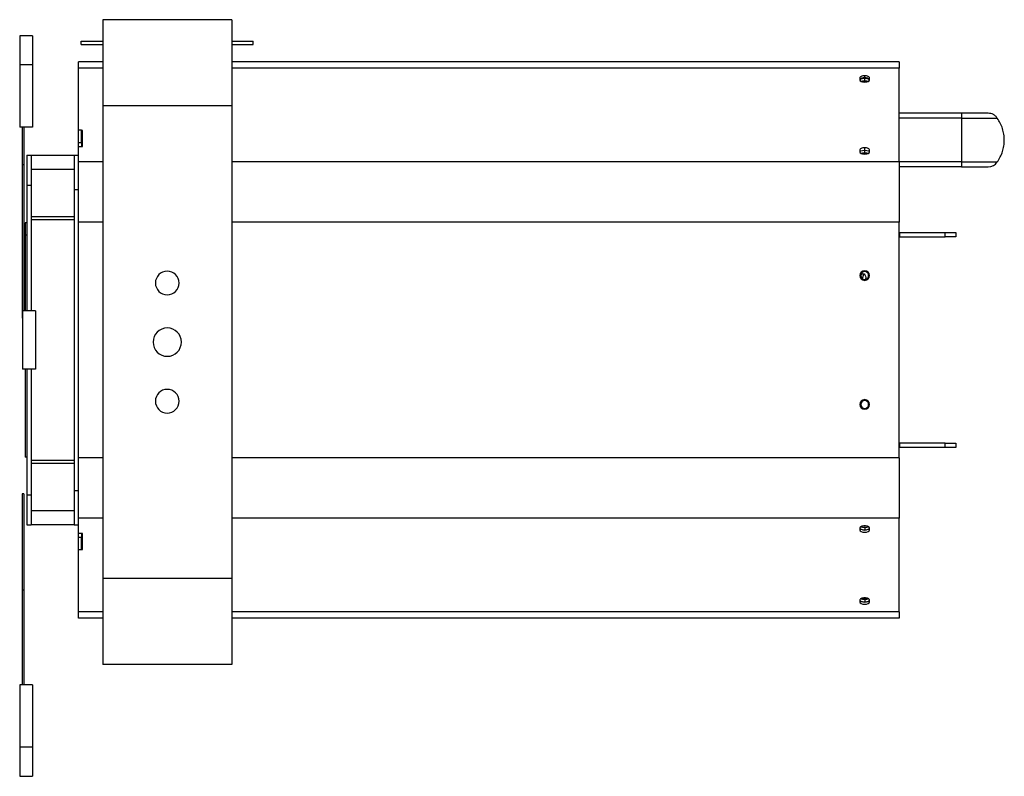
# Model space of a CAD drawing. Header units: millimetres. Extents: x 5 to 398, y 22 to 267.
# Tile 2 of 5: x 194 to 286, y 22 to 93. Entities that reach past the tile are written whole.
import ezdxf

# ---------------------------------------------------------------- set-up
doc = ezdxf.new("R2010")
doc.units = ezdxf.units.MM

msp = doc.modelspace()

# ---------------------------------------------------------------- linework, layer by layer
at = {"color": 7, "linetype": 'Continuous', "lineweight": 25}
for p, q in [((213.648, 92.8), (201.648, 92.8)), ((201.648, 92.8), (201.648, 84.8)), ((213.648, 92.8), (213.648, 84.8)), ((195.113, 91.296), (193.913, 91.296)), ((193.913, 91.296), (193.913, 88.596)), ((195.113, 91.296), (195.113, 88.596)), ((199.648, 90.8), (201.642, 90.8)), ((199.648, 90.5), (199.648, 90.8)), ((213.647, 90.8), (215.648, 90.8)), ((215.648, 90.5), (215.648, 90.8)), ((199.648, 90.5), (201.648, 90.5)), ((213.648, 90.5), (215.648, 90.5)), ((195.113, 88.596), (193.913, 88.596)), ((193.913, 88.596), (193.913, 82.796)), ((195.113, 88.596), (195.113, 82.796)), ((201.648, 88.889), (199.373, 88.889)), ((199.373, 88.288), (199.373, 88.889)), ((199.373, 82.525), (199.373, 88.288)), ((201.648, 88.288), (199.373, 88.288)), ((275.773, 88.889), (213.648, 88.889)), ((275.773, 88.288), (213.648, 88.288)), ((275.773, 88.889), (275.773, 88.288)), ((275.773, 79.587), (275.773, 88.288)), ((272.123, 87.364), (272.123, 87.214)), ((272.573, 87.381), (272.573, 87.589)), ((272.573, 87.139), (272.573, 87.355)), ((273.023, 87.214), (273.023, 87.364)), ((272.573, 87.049), (272.573, 86.989)), ((213.648, 84.8), (201.648, 84.8)), ((201.648, 84.8), (201.648, 40.8)), ((213.648, 84.8), (213.648, 40.8)), ((281.593, 84.096), (275.773, 84.096)), ((281.593, 83.631), (275.773, 83.631)), ((284.071, 84.096), (281.593, 84.096)), ((281.593, 84.096), (281.593, 83.632)), ((281.593, 83.631), (284.916, 83.631)), ((195.113, 82.796), (193.913, 82.796)), ((194.153, 82.796), (194.153, 79.28)), ((194.313, 82.796), (194.313, 79.28)), ((199.673, 82.525), (199.373, 82.525)), ((199.373, 81.386), (199.373, 82.525)), ((199.673, 81.386), (199.673, 82.525)), ((199.773, 82.487), (199.673, 82.487)), ((199.773, 80.987), (199.773, 82.487)), ((199.373, 81.386), (199.673, 81.386)), ((199.373, 80.987), (199.373, 81.386)), ((199.373, 79.587), (199.373, 80.987)), ((199.373, 80.987), (199.773, 80.987)), ((199.673, 81.386), (199.673, 80.987)), ((272.123, 80.662), (272.123, 80.512)), ((272.573, 80.679), (272.573, 80.887)), ((273.023, 80.512), (273.023, 80.662)), ((194.573, 80.196), (194.973, 80.196)), ((194.573, 80.196), (194.573, 77.396)), ((194.973, 80.196), (198.973, 80.196)), ((194.973, 80.196), (194.973, 77.396)), ((198.973, 80.196), (199.373, 80.196)), ((198.973, 80.196), (198.973, 76.996)), ((272.573, 80.438), (272.573, 80.654)), ((272.573, 80.347), (272.573, 80.287)), ((194.313, 79.28), (194.153, 79.28)), ((194.153, 79.28), (194.153, 65.021)), ((194.313, 79.28), (194.313, 65.696)), ((194.973, 78.882), (198.973, 78.882)), ((199.373, 73.966), (199.373, 79.587)), ((201.648, 79.587), (199.373, 79.587)), ((275.773, 79.587), (213.648, 79.587)), ((275.773, 79.587), (275.773, 73.966)), ((281.593, 79.562), (275.773, 79.562)), ((281.593, 79.096), (275.773, 79.096)), ((281.593, 79.562), (284.916, 79.562)), ((281.593, 79.096), (284.071, 79.096)), ((194.573, 77.396), (194.973, 77.396)), ((194.573, 77.396), (194.573, 70.612)), ((194.973, 77.396), (194.973, 65.696)), ((198.973, 76.996), (199.373, 76.996)), ((198.973, 76.996), (198.973, 48.996)), ((194.973, 74.482), (198.973, 74.482)), ((194.413, 73.896), (194.413, 72.766)), ((194.573, 73.896), (194.413, 73.896)), ((194.973, 74.196), (198.973, 74.196)), ((199.373, 52.027), (199.373, 73.966)), ((201.648, 73.966), (199.373, 73.966)), ((275.773, 73.966), (213.648, 73.966)), ((275.773, 52.027), (275.773, 73.966)), ((194.573, 72.766), (194.413, 72.766)), ((194.413, 72.766), (194.413, 65.696)), ((275.773, 72.996), (275.807, 72.996)), ((275.773, 72.595), (275.807, 72.596)), ((275.807, 72.996), (275.807, 72.596)), ((275.807, 72.996), (280.073, 72.996)), ((275.807, 72.596), (280.073, 72.596)), ((280.073, 72.596), (280.073, 72.996)), ((280.073, 72.996), (281.073, 72.996)), ((281.073, 72.596), (280.073, 72.596)), ((281.073, 72.996), (281.073, 72.596)), ((194.573, 70.612), (194.573, 65.696)), ((272.249, 68.816), (272.385, 68.816)), ((195.373, 65.696), (194.173, 65.696)), ((194.173, 65.696), (194.173, 60.296)), ((195.373, 65.696), (195.373, 60.296)), ((194.173, 65.021), (194.153, 65.021)), ((195.373, 60.296), (194.173, 60.296)), ((194.413, 60.296), (194.413, 52.096)), ((194.573, 60.296), (194.573, 53.645)), ((194.973, 60.296), (194.973, 48.596)), ((194.573, 53.645), (194.573, 48.596)), ((275.807, 53.396), (275.773, 53.398)), ((275.807, 53.396), (275.807, 52.996)), ((280.073, 53.396), (275.807, 53.396)), ((280.073, 52.996), (280.073, 53.396)), ((280.073, 53.396), (281.073, 53.396)), ((281.073, 53.396), (281.073, 52.996)), ((275.807, 52.996), (275.773, 52.997)), ((280.073, 52.996), (275.807, 52.996)), ((281.073, 52.996), (280.073, 52.996)), ((194.573, 52.096), (194.413, 52.096)), ((198.973, 51.796), (194.973, 51.796)), ((198.973, 51.511), (194.973, 51.511)), ((199.373, 46.406), (199.373, 52.027)), ((201.648, 52.027), (199.373, 52.027)), ((275.773, 52.027), (213.648, 52.027)), ((275.773, 52.027), (275.773, 46.406)), ((194.153, 48.674), (194.153, 39.725)), ((194.313, 48.674), (194.153, 48.674)), ((194.313, 48.674), (194.313, 39.725)), ((194.573, 48.596), (194.973, 48.596)), ((194.573, 48.596), (194.573, 45.796)), ((194.973, 48.596), (194.973, 45.796)), ((198.973, 48.996), (199.373, 48.996)), ((198.973, 48.996), (198.973, 45.796)), ((198.973, 47.111), (194.973, 47.111)), ((199.373, 45.006), (199.373, 46.406)), ((201.648, 46.406), (199.373, 46.406)), ((275.773, 46.406), (213.648, 46.406)), ((275.773, 37.705), (275.773, 46.406)), ((194.573, 45.796), (194.973, 45.796)), ((198.973, 45.796), (194.973, 45.796)), ((198.973, 45.796), (199.373, 45.796)), ((199.773, 45.006), (199.373, 45.006)), ((199.373, 44.607), (199.373, 45.006)), ((199.673, 45.006), (199.673, 44.607)), ((199.773, 43.506), (199.773, 45.006)), ((272.123, 45.481), (272.123, 45.331)), ((272.573, 45.646), (272.573, 45.706)), ((272.573, 45.555), (272.573, 45.339)), ((273.023, 45.331), (273.023, 45.481)), ((199.673, 44.607), (199.373, 44.607)), ((199.373, 43.468), (199.373, 44.607)), ((199.673, 43.468), (199.673, 44.607)), ((199.373, 37.705), (199.373, 43.468)), ((199.673, 43.468), (199.373, 43.468)), ((199.673, 43.506), (199.773, 43.506)), ((213.648, 40.8), (201.648, 40.8)), ((201.648, 40.8), (201.648, 32.8)), ((213.648, 40.8), (213.648, 32.8)), ((194.313, 39.725), (194.153, 39.725)), ((194.153, 39.725), (194.153, 30.899)), ((194.313, 39.725), (194.313, 30.899)), ((272.123, 38.779), (272.123, 38.629)), ((272.573, 38.944), (272.573, 39.004)), ((272.573, 38.854), (272.573, 38.638)), ((273.023, 38.629), (273.023, 38.779)), ((199.373, 37.103), (199.373, 37.705)), ((201.648, 37.705), (199.373, 37.705)), ((275.773, 37.705), (213.648, 37.705)), ((275.773, 37.705), (275.773, 37.103)), ((201.648, 37.103), (199.373, 37.103)), ((275.773, 37.103), (213.648, 37.103)), ((213.648, 32.8), (201.648, 32.8)), ((193.913, 30.899), (193.913, 25.099)), ((195.113, 30.899), (193.913, 30.899)), ((195.113, 30.899), (195.113, 25.099)), ((195.113, 25.099), (193.913, 25.099)), ((193.913, 25.099), (193.913, 22.399)), ((195.113, 25.099), (195.113, 22.399)), ((193.913, 22.399), (195.113, 22.399))]:
    msp.add_line(p, q, dxfattribs=at)
at = {"color": 7, "linetype": 'Continuous', "lineweight": 25, "flags": 128}
for points in [[(272.573, 87.589), (272.485, 87.584), (272.4, 87.571), (272.323, 87.551), (272.254, 87.523), (272.198, 87.489), (272.157, 87.45), (272.131, 87.407), (272.123, 87.364)], [(272.123, 87.214), (272.157, 87.127), (272.254, 87.054), (272.4, 87.006), (272.573, 86.989), (272.745, 87.006), (272.891, 87.054), (272.988, 87.127), (273.023, 87.214)], [(272.202, 87.283), (272.362, 87.334), (272.573, 87.355)], [(272.219, 87.074), (272.362, 87.118), (272.573, 87.139)], [(273.023, 87.364), (273.014, 87.407), (272.988, 87.45), (272.947, 87.489), (272.891, 87.523), (272.823, 87.551), (272.745, 87.571), (272.66, 87.584), (272.573, 87.589)], [(272.573, 87.355), (272.783, 87.334), (272.943, 87.283)], [(272.573, 87.139), (272.783, 87.118), (272.926, 87.074)], [(272.36, 87.015), (272.431, 87.035), (272.573, 87.049)], [(272.573, 87.049), (272.714, 87.035), (272.785, 87.015)], [(272.573, 80.887), (272.485, 80.882), (272.4, 80.869), (272.323, 80.849), (272.254, 80.821), (272.198, 80.787), (272.157, 80.748), (272.131, 80.705), (272.123, 80.662)], [(273.023, 80.662), (273.014, 80.705), (272.988, 80.748), (272.947, 80.787), (272.891, 80.821), (272.823, 80.849), (272.745, 80.869), (272.66, 80.882), (272.573, 80.887)], [(272.123, 80.512), (272.157, 80.425), (272.254, 80.352), (272.4, 80.304), (272.573, 80.287), (272.745, 80.304), (272.891, 80.352), (272.988, 80.425), (273.023, 80.512)], [(272.205, 80.584), (272.362, 80.633), (272.573, 80.654)], [(272.218, 80.373), (272.362, 80.417), (272.573, 80.438)], [(272.359, 80.313), (272.431, 80.333), (272.573, 80.347)], [(272.573, 80.654), (272.783, 80.633), (272.94, 80.584)], [(272.573, 80.438), (272.783, 80.417), (272.927, 80.373)], [(272.573, 80.347), (272.714, 80.333), (272.786, 80.313)], [(272.203, 68.983), (272.245, 69.064), (272.326, 69.14), (272.42, 69.166), (272.515, 69.14), (272.595, 69.064), (272.649, 68.95), (272.668, 68.816)], [(272.41, 68.664), (272.404, 68.682), (272.385, 68.816)], [(272.668, 68.816), (272.649, 68.682), (272.63, 68.631)], [(272.573, 45.706), (272.485, 45.702), (272.4, 45.689), (272.323, 45.668), (272.254, 45.64), (272.198, 45.606), (272.157, 45.567), (272.131, 45.525), (272.123, 45.481)], [(272.123, 45.331), (272.157, 45.245), (272.254, 45.172), (272.4, 45.123), (272.573, 45.106), (272.745, 45.123), (272.891, 45.172), (272.988, 45.245), (273.023, 45.331)], [(272.126, 45.51), (272.157, 45.453), (272.254, 45.38), (272.4, 45.331), (272.573, 45.314), (272.745, 45.331), (272.891, 45.38), (272.988, 45.453), (273.019, 45.51)], [(272.205, 45.409), (272.362, 45.36), (272.573, 45.339)], [(272.218, 45.62), (272.362, 45.576), (272.573, 45.555)], [(272.573, 45.646), (272.431, 45.66), (272.359, 45.679)], [(273.023, 45.481), (273.014, 45.525), (272.988, 45.567), (272.947, 45.606), (272.891, 45.64), (272.823, 45.668), (272.745, 45.689), (272.66, 45.702), (272.573, 45.706)], [(272.786, 45.679), (272.714, 45.66), (272.573, 45.646)], [(272.573, 45.555), (272.783, 45.576), (272.927, 45.62)], [(272.573, 45.339), (272.783, 45.36), (272.94, 45.409)], [(272.573, 39.004), (272.485, 39), (272.4, 38.987), (272.323, 38.966), (272.254, 38.938), (272.198, 38.904), (272.157, 38.865), (272.131, 38.823), (272.123, 38.779)], [(272.123, 38.629), (272.157, 38.543), (272.254, 38.47), (272.4, 38.421), (272.573, 38.404), (272.745, 38.421), (272.891, 38.47), (272.988, 38.543), (273.023, 38.629)], [(272.126, 38.808), (272.157, 38.751), (272.254, 38.678), (272.4, 38.629), (272.573, 38.612), (272.745, 38.629), (272.891, 38.678), (272.988, 38.751), (273.019, 38.808)], [(272.202, 38.71), (272.362, 38.659), (272.573, 38.638)], [(272.219, 38.919), (272.362, 38.875), (272.573, 38.854)], [(272.573, 38.944), (272.431, 38.958), (272.36, 38.978)], [(273.023, 38.779), (273.014, 38.823), (272.988, 38.865), (272.947, 38.904), (272.891, 38.938), (272.823, 38.966), (272.745, 38.987), (272.66, 39), (272.573, 39.004)], [(272.785, 38.978), (272.714, 38.958), (272.573, 38.944)], [(272.573, 38.854), (272.783, 38.875), (272.926, 38.919)], [(272.573, 38.638), (272.783, 38.659), (272.943, 38.71)]]:
    msp.add_lwpolyline(points, dxfattribs=at)
at = {"color": 7, "linetype": 'Continuous', "lineweight": 25}
for centre, radius, start, end in [((272.496, 86.95), 0.438, 79.88684, 147.55183), ((272.649, 86.95), 0.438, 32.44823, 100.11315), ((272.308, 80.422), 0.191, 122.5949, 161.56212), ((272.837, 80.422), 0.191, 18.43788, 57.4051), ((284.071, 80.096), 1, 270.0573, 327.69709), ((284.073, 80.096), 1, 269.9427, 327.6358), ((207.648, 68.3), 1.1, 0, 180), ((272.573, 68.996), 0.45, 0, 180), ((272.573, 68.996), 0.45, 180, 0), ((272.573, 68.996), 0.37, 0, 180), ((272.573, 68.996), 0.37, 180, 0), ((272.763, 68.837), 0.378, 128.639, 183.17131), ((207.648, 68.3), 1.1, 180, 0), ((207.648, 62.8), 1.32, 0, 180), ((207.648, 62.8), 1.32, 180, 0), ((207.648, 57.3), 1.1, 0, 180), ((207.648, 57.3), 1.1, 180, 0), ((272.573, 56.996), 0.45, 0, 180), ((272.573, 56.996), 0.45, 180, 0), ((272.573, 56.996), 0.37, 0, 180), ((272.573, 56.996), 0.37, 180, 0)]:
    msp.add_arc(centre, radius, start, end, dxfattribs=at)
for points in [[(281.593, 83.631), (281.593, 83.479), (281.593, 83.175), (281.593, 82.669), (281.593, 82.14), (281.593, 81.596), (281.593, 81.053), (281.593, 80.524), (281.593, 80.017), (281.593, 79.714), (281.593, 79.562)], [(284.916, 83.631), (284.866, 83.698), (284.766, 83.834), (284.558, 83.98), (284.324, 84.078), (284.156, 84.09), (284.073, 84.096)], [(284.916, 79.562), (285.015, 79.714), (285.213, 80.017), (285.415, 80.524), (285.543, 81.053), (285.585, 81.596), (285.543, 82.14), (285.415, 82.669), (285.213, 83.175), (285.015, 83.479), (284.916, 83.631)], [(281.593, 79.562), (281.593, 79.494), (281.593, 79.359), (281.593, 79.213), (281.593, 79.115), (281.593, 79.103), (281.593, 79.096)]]:
    msp.add_open_spline(points, degree=3, dxfattribs=at)

doc.saveas('drawing.dxf')
